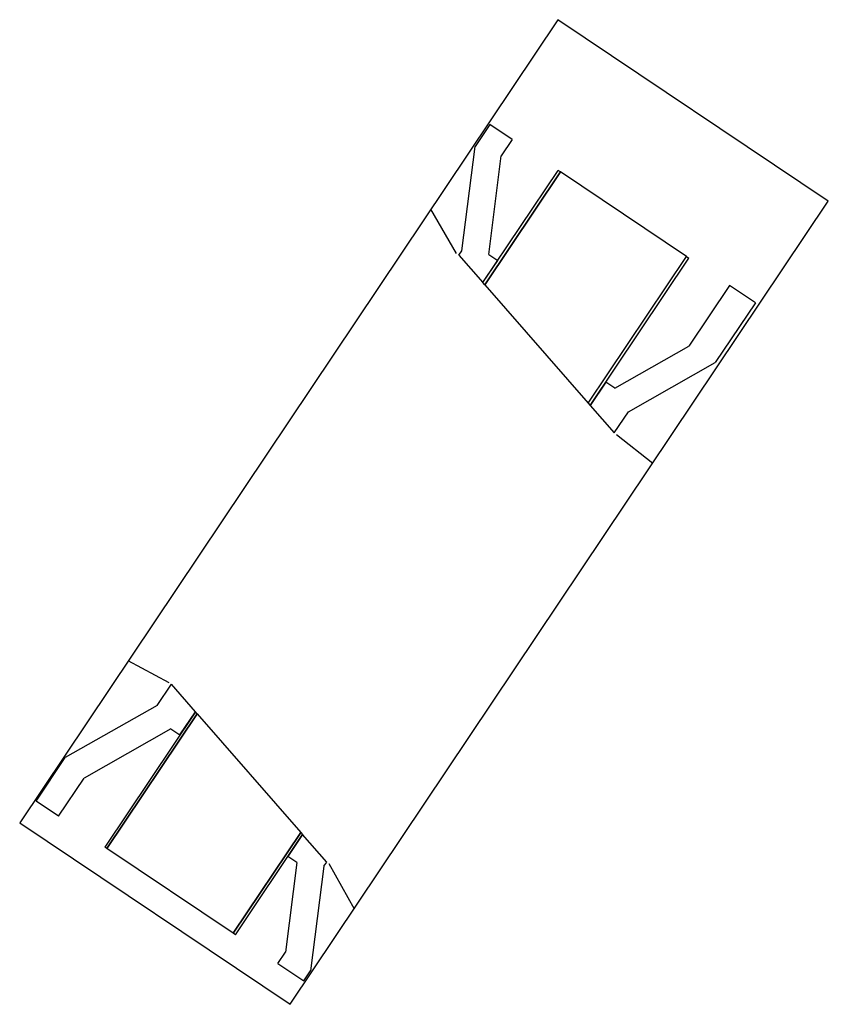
# Model space of a CAD drawing. Header units: feet. Extents: x 2174133 to 2174282, y 623669 to 623850.
import ezdxf

# ---------------------------------------------------------------- set-up
doc = ezdxf.new("R2010")
doc.units = ezdxf.units.FT
doc.header["$MEASUREMENT"] = 0
doc.linetypes.add('constlimit', pattern=[0])
doc.linetypes.add('fencepr', pattern=[0])
for name, color, linetype in [('PV_P_Curb', 120, 'Continuous'), ('PV_P_EOP', 7, 'Continuous'), ('PV_P_Walk', 231, 'Continuous'), ('RD_P_Fence', 230, 'fencepr'), ('RW_P_Const_Limits', 120, 'constlimit')]:
    doc.layers.add(name, color=color, linetype=linetype)

msp = doc.modelspace()

# ---------------------------------------------------------------- linework, layer by layer
at = {"layer": 'PV_P_Curb'}
for p, q in [((2174218.22, 623802.03), (2174232.07, 623822.7)), ((2174218.56, 623801.64), (2174232.49, 623822.42)), ((2174232.49, 623822.42), (2174232.07, 623822.7)), ((2174237.63, 623779.82), (2174255.74, 623806.83)), ((2174237.97, 623779.43), (2174256.16, 623806.55)), ((2174255.74, 623806.83), (2174256.16, 623806.55)), ((2174218.56, 623801.64), (2174218.22, 623802.03)), ((2174237.63, 623779.82), (2174237.97, 623779.43)), ((2174165.24, 623723.05), (2174148.53, 623698.12)), ((2174165.58, 623722.66), (2174148.94, 623697.84)), ((2174165.58, 623722.66), (2174165.24, 623723.05)), ((2174172.2, 623682.25), (2174184.66, 623700.83)), ((2174172.61, 623681.97), (2174185, 623700.44)), ((2174184.66, 623700.83), (2174185, 623700.44)), ((2174148.94, 623697.84), (2174148.53, 623698.12)), ((2174172.61, 623681.97), (2174172.2, 623682.25))]:
    msp.add_line(p, q, dxfattribs=at)
at = {"layer": 'PV_P_EOP'}
for p, q in [((2174232.49, 623822.42), (2174218.56, 623801.64)), ((2174255.74, 623806.83), (2174232.49, 623822.42)), ((2174237.63, 623779.82), (2174255.74, 623806.83)), ((2174218.56, 623801.64), (2174237.63, 623779.82)), ((2174148.94, 623697.84), (2174165.58, 623722.66)), ((2174165.58, 623722.66), (2174184.66, 623700.83)), ((2174184.66, 623700.83), (2174172.2, 623682.25)), ((2174172.2, 623682.25), (2174148.94, 623697.84))]:
    msp.add_line(p, q, dxfattribs=at)
at = {"layer": 'PV_P_Walk'}
for p, q in [((2174219.46, 623831.16), (2174216.77, 623827.12)), ((2174223.6, 623828.38), (2174219.46, 623831.16)), ((2174214.31, 623807.89), (2174216.77, 623827.12)), ((2174223.6, 623828.38), (2174221.59, 623825.36)), ((2174219.27, 623807.19), (2174221.59, 623825.36)), ((2174213.79, 623807.1), (2174214.31, 623807.89)), ((2174219.27, 623807.19), (2174220.93, 623806.08)), ((2174213.79, 623807.1), (2174218.22, 623802.03)), ((2174218.22, 623802.03), (2174220.93, 623806.08)), ((2174263.65, 623801.53), (2174256.13, 623790.32)), ((2174268.41, 623798.33), (2174263.65, 623801.53)), ((2174268.41, 623798.33), (2174260.98, 623787.33)), ((2174242.49, 623782.58), (2174256.13, 623790.32)), ((2174245.02, 623778.26), (2174260.98, 623787.33)), ((2174240.83, 623783.69), (2174237.97, 623779.43)), ((2174242.49, 623782.58), (2174240.83, 623783.69)), ((2174237.97, 623779.43), (2174242.4, 623774.36)), ((2174242.4, 623774.36), (2174245.02, 623778.26)), ((2174158.2, 623724.21), (2174160.82, 623728.11)), ((2174165.24, 623723.05), (2174160.82, 623728.11)), ((2174158.2, 623724.21), (2174141.27, 623714.6)), ((2174162.38, 623718.78), (2174165.24, 623723.05)), ((2174160.72, 623719.9), (2174144.77, 623710.84)), ((2174160.72, 623719.9), (2174162.38, 623718.78)), ((2174135.9, 623706.59), (2174141.27, 623714.6)), ((2174140.05, 623703.8), (2174144.77, 623710.84)), ((2174140.05, 623703.8), (2174135.9, 623706.59)), ((2174185, 623700.44), (2174182.29, 623696.4)), ((2174189.43, 623695.37), (2174185, 623700.44)), ((2174183.95, 623695.29), (2174181.84, 623678.79)), ((2174183.95, 623695.29), (2174182.29, 623696.4)), ((2174188.9, 623694.59), (2174189.43, 623695.37)), ((2174188.9, 623694.59), (2174186.44, 623675.33)), ((2174180.45, 623676.71), (2174181.84, 623678.79)), ((2174180.45, 623676.71), (2174185.22, 623673.51)), ((2174185.22, 623673.51), (2174186.44, 623675.33))]:
    msp.add_line(p, q, dxfattribs=at)
at = {"layer": 'RD_P_Fence'}
for p, q in [((2174213.37, 623807.38), (2174208.6, 623815.53)), ((2174242.82, 623774.08), (2174249.5, 623768.79)), ((2174160.4, 623728.39), (2174152.86, 623732.41)), ((2174189.84, 623695.1), (2174194.49, 623686.76))]:
    msp.add_line(p, q, dxfattribs=at)
at = {"layer": 'RW_P_Const_Limits'}
msp.add_lwpolyline([(2174232.01, 623850.43), (2174132.87, 623702.6), (2174182.7, 623669.18), (2174281.84, 623817.02)], close=True, dxfattribs=at)

doc.saveas('drawing.dxf')
